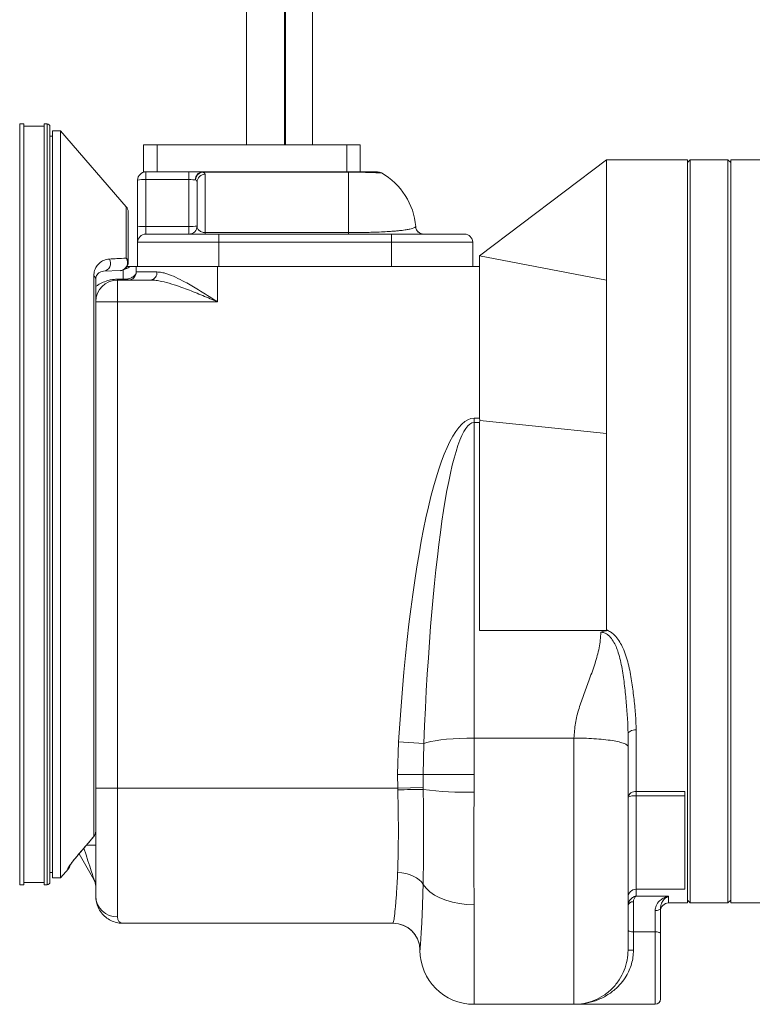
# Model space of a CAD drawing. Header units: millimetres. Extents: x 118 to 1752, y 31 to 3444.
# Tile 4 of 11: x 372 to 643, y 2176 to 2541. Entities that reach past the tile are written whole.
import ezdxf

# ---------------------------------------------------------------- set-up
doc = ezdxf.new("R2010")
doc.units = ezdxf.units.MM

msp = doc.modelspace()

# ---------------------------------------------------------------- linework, layer by layer
at = {"color": 7, "linetype": 'Continuous', "lineweight": 15}
for p, q in [((456.14, 2865.01), (456.14, 2494.4)), ((470.18, 2494.4), (470.18, 2865.01)), ((470.56, 2800.36), (470.56, 2494.4)), ((480.59, 2800.36), (480.59, 2494.4)), ((373.7, 2502.12), (372.2, 2502.12)), ((372.2, 2361.37), (372.2, 2502.12)), ((373.7, 2361.37), (373.7, 2502.12)), ((381.2, 2501.32), (373.7, 2501.32)), ((382.4, 2502.12), (381.2, 2502.12)), ((381.2, 2361.37), (381.2, 2502.12)), ((382.4, 2361.37), (382.4, 2502.12)), ((383.4, 2361.37), (383.4, 2501.12)), ((387.35, 2499.57), (384.35, 2499.57)), ((384.35, 2361.37), (384.35, 2499.57)), ((411.62, 2471.49), (387.35, 2499.57)), ((387.35, 2361.37), (387.35, 2499.57)), ((384.35, 2497.57), (383.4, 2497.57)), ((418.02, 2484.37), (418.02, 2494.4)), ((418.02, 2494.4), (423.04, 2494.4)), ((423.04, 2494.4), (423.04, 2484.37)), ((493.25, 2494.4), (423.04, 2494.4)), ((493.25, 2484.37), (493.25, 2494.4)), ((493.25, 2494.4), (498.26, 2494.4)), ((498.26, 2494.4), (498.26, 2484.37)), ((589.35, 2488.87), (542.35, 2453.37)), ((619.35, 2488.87), (589.35, 2488.87)), ((620.35, 2488.87), (619.35, 2487.87)), ((619.35, 2351.37), (619.35, 2488.87)), ((634.35, 2488.87), (620.35, 2488.87)), ((620.35, 2488.87), (620.35, 2213.87)), ((635.35, 2487.87), (634.35, 2488.87)), ((634.35, 2213.87), (634.35, 2488.87)), ((651.35, 2488.87), (635.35, 2488.87)), ((635.35, 2213.87), (635.35, 2488.87)), ((415.85, 2464.06), (415.85, 2481.37)), ((418.85, 2484.37), (418.02, 2484.37)), ((418.85, 2481.53), (418.85, 2484.37)), ((418.85, 2484.37), (422.62, 2484.37)), ((418.85, 2481.53), (418.85, 2464.21)), ((434.85, 2481.53), (418.85, 2481.53)), ((423.04, 2484.37), (422.62, 2484.37)), ((437.06, 2484.37), (423.04, 2484.37)), ((434.85, 2481.53), (434.85, 2484.37)), ((434.85, 2464.21), (434.85, 2481.53)), ((437.06, 2484.37), (439.75, 2484.37)), ((439.75, 2484.31), (439.75, 2484.37)), ((439.75, 2484.37), (493.85, 2484.37)), ((493.85, 2484.31), (439.75, 2484.31)), ((440.85, 2483.5), (440.85, 2461.93)), ((493.85, 2484.31), (493.85, 2484.37)), ((493.85, 2461.93), (493.85, 2484.31)), ((437.85, 2464.37), (437.85, 2480.58)), ((411.62, 2452.47), (411.62, 2471.49)), ((412.35, 2469.53), (412.35, 2450.85)), ((415.85, 2464.06), (415.85, 2458.37)), ((418.85, 2461.37), (418.85, 2464.21)), ((418.85, 2464.21), (434.85, 2464.21)), ((434.85, 2461.37), (434.85, 2464.21)), ((518.71, 2464.05), (518.77, 2464.14)), ((418.85, 2461.37), (445.85, 2461.37)), ((440.85, 2461.93), (440.85, 2461.37)), ((440.85, 2461.93), (493.85, 2461.93)), ((445.85, 2461.37), (509.85, 2461.37)), ((445.85, 2461.37), (445.85, 2458.37)), ((493.85, 2461.93), (493.85, 2461.37)), ((509.85, 2461.37), (509.85, 2458.37)), ((509.85, 2461.37), (536.85, 2461.37)), ((415.85, 2449.37), (415.85, 2458.37)), ((445.85, 2458.37), (415.85, 2458.37)), ((509.85, 2458.37), (445.85, 2458.37)), ((445.85, 2458.37), (445.85, 2449.37)), ((539.85, 2458.37), (509.85, 2458.37)), ((509.85, 2449.37), (509.85, 2458.37)), ((539.85, 2458.37), (539.85, 2449.37)), ((542.35, 2449.37), (542.35, 2453.37)), ((589.35, 2444.37), (542.35, 2453.37)), ((415.35, 2447.37), (415.35, 2449.37)), ((415.35, 2449.37), (445.35, 2449.37)), ((445.35, 2436.37), (445.35, 2449.37)), ((445.35, 2449.37), (542.35, 2449.37)), ((445.85, 2449.37), (509.85, 2449.37)), ((542.35, 2393.23), (542.35, 2449.37)), ((399.62, 2238.43), (399.62, 2445.97)), ((409.45, 2447.85), (403.24, 2447.63)), ((410.52, 2444.7), (410.52, 2448.09)), ((415.35, 2447.37), (422.99, 2447.37)), ((400.35, 2444.63), (400.35, 2436.37)), ((408.35, 2436.37), (408.35, 2444.37)), ((408.35, 2444.37), (420.75, 2444.37)), ((408.52, 2444.69), (410.52, 2444.7)), ((400.35, 2409.86), (400.35, 2436.37)), ((408.35, 2436.37), (400.35, 2436.37)), ((408.35, 2436.37), (408.35, 2256.37)), ((445.35, 2436.37), (408.35, 2436.37)), ((400.35, 2409.86), (400.35, 2312.88)), ((540.35, 2393.23), (540.35, 2391.64)), ((540.35, 2393.23), (542.35, 2393.23)), ((540.35, 2391.64), (540.35, 2274.88)), ((542.35, 2391.64), (540.35, 2391.64)), ((542.35, 2393.23), (542.47, 2392.42)), ((542.47, 2392.42), (542.35, 2391.64)), ((542.35, 2391.64), (542.35, 2377.14)), ((542.35, 2377.14), (542.35, 2314.73)), ((372.2, 2220.62), (372.2, 2361.37)), ((373.7, 2220.62), (373.7, 2361.37)), ((381.2, 2220.62), (381.2, 2361.37)), ((382.4, 2220.62), (382.4, 2361.37)), ((383.4, 2221.62), (383.4, 2361.37)), ((384.35, 2223.17), (384.35, 2361.37)), ((387.35, 2223.17), (387.35, 2361.37)), ((619.35, 2213.87), (619.35, 2351.37)), ((400.35, 2256.37), (400.35, 2312.88)), ((600.35, 2277.96), (600.35, 2255.07)), ((540.35, 2274.88), (540.35, 2261.37)), ((577.35, 2274.88), (540.35, 2274.88)), ((512.06, 2261.37), (512.42, 2273.44)), ((512.42, 2273.44), (521.73, 2272.86)), ((521.73, 2272.86), (521.49, 2261.37)), ((512.06, 2261.37), (521.49, 2261.37)), ((512.12, 2256.37), (512.06, 2261.37)), ((521.49, 2261.37), (540.35, 2261.37)), ((521.49, 2261.37), (521.53, 2256.59)), ((400.35, 2216.37), (400.35, 2256.37)), ((400.35, 2256.37), (408.35, 2256.37)), ((512.12, 2256.37), (408.35, 2256.37)), ((408.35, 2256.37), (408.35, 2208.75)), ((512.12, 2256.37), (521.53, 2256.59)), ((512.14, 2255.73), (512.12, 2256.37)), ((521.53, 2256.59), (521.54, 2255.86)), ((600.35, 2255.07), (618.35, 2255.07)), ((600.35, 2253.5), (600.35, 2255.07)), ((618.35, 2253.5), (600.35, 2253.5)), ((600.35, 2253.5), (600.35, 2218.93)), ((618.35, 2255.07), (618.35, 2253.5)), ((618.35, 2253.5), (618.35, 2218.93)), ((394, 2231.86), (399.62, 2238.43)), ((399.62, 2238.43), (399.63, 2238.43)), ((396.97, 2235.3), (400.35, 2235.3)), ((393.99, 2231.87), (394, 2231.86)), ((399.68, 2222.53), (394.17, 2232.07)), ((387.35, 2223.17), (390.21, 2226.48)), ((390.13, 2226.54), (390.05, 2226.68)), ((383.4, 2225.17), (384.35, 2225.17)), ((384.35, 2223.17), (387.35, 2223.17)), ((372.2, 2220.62), (373.7, 2220.62)), ((373.7, 2221.42), (381.2, 2221.42)), ((381.2, 2220.62), (382.4, 2220.62)), ((600.35, 2218.93), (618.35, 2218.93)), ((600.35, 2218.93), (600.35, 2216.41)), ((612.35, 2216.41), (600.35, 2216.41)), ((612.35, 2216.41), (612.35, 2213.87)), ((540.35, 2213.2), (540.35, 2176.37)), ((599.35, 2214.34), (599.35, 2203.18)), ((609.35, 2211.96), (609.35, 2202.5)), ((612.35, 2213.87), (619.35, 2213.87)), ((619.35, 2214.87), (620.35, 2213.87)), ((620.35, 2213.87), (634.35, 2213.87)), ((634.35, 2213.87), (635.35, 2214.87)), ((635.35, 2213.87), (651.35, 2213.87)), ((607.35, 2203.18), (607.35, 2211.07)), ((510.4, 2206.37), (410.35, 2206.37)), ((607.35, 2203.18), (599.35, 2203.18)), ((599.35, 2203.18), (599.35, 2196.37)), ((607.35, 2176.37), (607.35, 2203.18)), ((609.35, 2202.5), (609.35, 2178.37)), ((597.35, 2196.37), (599.35, 2196.37)), ((577.35, 2176.37), (540.35, 2176.37)), ((577.35, 2176.37), (607.35, 2176.37))]:
    msp.add_line(p, q, dxfattribs=at)
at = {"color": 7, "linetype": 'Continuous', "lineweight": 15, "flags": 128}
for points in [[(408.35, 2444.37), (408.37, 2444.37), (408.39, 2444.39), (408.42, 2444.42), (408.44, 2444.45), (408.46, 2444.5), (408.48, 2444.55), (408.5, 2444.62), (408.52, 2444.69)], [(589.35, 2387.53), (563.1, 2390.27), (542.47, 2392.42)], [(600.35, 2277.96), (599.76, 2277.93), (599.2, 2277.84), (598.68, 2277.69), (598.23, 2277.49), (597.85, 2277.25), (597.58, 2276.97), (597.41, 2276.67), (597.35, 2276.36)], [(521.73, 2272.86), (522.87, 2273.24), (524.31, 2273.6), (526.03, 2273.92), (528.01, 2274.2), (530.21, 2274.44), (532.58, 2274.63), (535.09, 2274.76), (537.7, 2274.85), (540.35, 2274.88)], [(390.05, 2226.68), (390.33, 2227.05), (390.5, 2227.37)], [(512.08, 2225.1), (513.61, 2225), (515.1, 2224.75), (516.53, 2224.36), (517.85, 2223.84), (519.03, 2223.2), (520.05, 2222.46), (520.88, 2221.63), (521.5, 2220.74)], [(521.5, 2220.74), (522.59, 2219.32), (524, 2218), (525.73, 2216.8), (527.72, 2215.74), (529.95, 2214.85), (532.38, 2214.14), (534.95, 2213.62), (537.62, 2213.3), (540.35, 2213.2)], [(607.35, 2211.07), (607.74, 2211.08), (608.11, 2211.13), (608.46, 2211.22), (608.76, 2211.33), (609.01, 2211.46), (609.2, 2211.62), (609.31, 2211.79), (609.35, 2211.96)], [(597.35, 2203.87), (597.39, 2203.73), (597.5, 2203.6), (597.69, 2203.49), (597.93, 2203.38), (598.24, 2203.3), (598.58, 2203.24), (598.96, 2203.2), (599.35, 2203.18)], [(607.35, 2203.18), (607.74, 2203.17), (608.11, 2203.13), (608.46, 2203.07), (608.76, 2202.98), (609.01, 2202.88), (609.2, 2202.76), (609.31, 2202.64), (609.35, 2202.5)]]:
    msp.add_lwpolyline(points, dxfattribs=at)
at = {"color": 7, "linetype": 'Continuous', "lineweight": 15}
for centre, radius, start, end in [((382.4, 2501.12), 1, 0, 90), ((418.85, 2481.37), 3, 90, 180), ((418.1, 2467.08), 14.47, 87.0366, 98.9552), ((440.04, 2481.64), 2.75, 96.1367, 183.696), ((440.45, 2481.22), 3.16, 102.9, 175.668), ((440.81, 2480.54), 2.96, 89.2145, 179.1923), ((504.64, 2481.37), 3, 61.3116, 90), ((493.85, 2462.2), 25, 4.4388, 60.6976), ((409.35, 2469.53), 3, 0, 40.8417), ((418.1, 2449.76), 14.47, 87.0366, 98.9552), ((434.85, 2464.37), 3, 270, 0), ((435.6, 2478.66), 14.47, 267.0366, 278.9552), ((521.69, 2464.37), 3, 186.0588, 269.998), ((521.76, 2464.37), 3, 184.4332, 269.9996), ((418.85, 2458.37), 3, 90, 180), ((536.85, 2458.37), 3, 0, 90), ((402.83, 2450.61), 3, 277.9032, 30.877), ((409.09, 2450.83), 3.01, 276.857, 32.94), ((410.1, 2450.81), 2.25, 0.9583, 47.5028), ((409.35, 2450.85), 3, 272, 0), ((410.36, 2453.54), 5.06, 280.7083, 304.4692), ((398.62, 2444.56), 1.74, 2.555, 54.6887), ((411.11, 2446.27), 1.9, 270.7361, 309.1419), ((412.35, 2447.37), 3, 270, 0), ((420.3, 2447.04), 2.7, 279.5202, 7.0813), ((408.35, 2436.37), 8, 90, 180), ((521.84, 1887.52), 368.34, 90.0456, 91.5083), ((537.76, 2379.89), 125.08, 262.5523, 271.1869), ((599.97, 2252.43), 2.67, 81.7838, 168.2255), ((599.62, 2248.86), 4.7, 81.1036, 118.9395), ((397.39, 2240.38), 2.96, 318.8656, 359.9669), ((397.35, 2240.38), 3, 319.4039, 0), ((387.91, 2228.41), 3, 319.5495, 349.6367), ((395.35, 2220.03), 5, 0, 30), ((382.4, 2221.62), 1, 270, 0), ((600.35, 2215.93), 3, 90, 180), ((408.16, 2216.56), 7.82, 181.4313, 271.3631), ((599.15, 2212.53), 1.82, 83.6896, 171.8439), ((612.35, 2210.87), 3, 90, 180), ((510.35, 2196.37), 10, 0, 90), ((510.4, 2196.37), 10, 3.1782, 89.9978), ((540.35, 2196.37), 20, 180, 270), ((607.35, 2178.37), 2, 270, 0)]:
    msp.add_arc(centre, radius, start, end, dxfattribs=at)
for centre, major_axis, ratio, start_param, end_param in [((434.85, 2481.37), (3, 0), 0.052336, 0.616098, 1.570796), ((540.35, 2204.43), (0, -188.8), 0.158902, 3.141593, 4.338212), ((540.35, 2204.43), (0, 187.21), 0.106834, 0, 1.19662), ((395.35, 2236.03), (-4.33, 13.5), 0.001955, 3.132564, 4.572057)]:
    msp.add_ellipse(centre, major_axis=major_axis, ratio=ratio, start_param=start_param, end_param=end_param, dxfattribs=at)
for points, knots in [([(589.35, 2444.37), (589.35, 2446.65), (589.35, 2451.21), (589.35, 2457.7), (589.35, 2463.9), (589.35, 2469.64), (589.35, 2474.68), (589.35, 2479.01), (589.35, 2482.58), (589.35, 2485.38), (589.35, 2487.38), (589.35, 2488.64), (589.35, 2488.79), (589.35, 2488.87)], [0, 0, 0, 0, 0.08312, 0.16624, 0.25888, 0.35152, 0.44416, 0.5368, 0.62944, 0.72208, 0.81472, 0.90736, 1, 1, 1, 1]), ([(437.85, 2480.58), (437.82, 2480.76), (437.77, 2481.08), (437.44, 2481.35), (437.3, 2481.46)], [0, 0, 0, 0, 0.570153, 1, 1, 1, 1]), ([(439.75, 2484.31), (440.03, 2484.2), (440.68, 2483.97), (440.79, 2483.67), (440.85, 2483.5)], [0, 0, 0, 0, 0.4347361, 1, 1, 1, 1]), ([(493.85, 2484.37), (494.41, 2484.37), (495.65, 2484.37), (497.69, 2484.37), (499.58, 2484.37), (501.16, 2484.37), (502.54, 2484.37), (503.66, 2484.37), (504.36, 2484.37), (504.66, 2484.37), (504.61, 2484.37), (504.6, 2484.37)], [0, 0, 0, 0, 0.053798, 0.120241, 0.227342, 0.335831, 0.444624, 0.614345, 0.784688, 0.954837, 1, 1, 1, 1]), ([(506.08, 2483.99), (506.09, 2483.99), (506.14, 2483.98), (505.66, 2484.01), (504.64, 2484.06), (503.56, 2484.11), (502.14, 2484.17), (500.64, 2484.21), (499.11, 2484.25), (497.65, 2484.28), (495.87, 2484.3), (494.48, 2484.3), (493.85, 2484.31)], [0, 0, 0, 0, 0.054397, 0.298737, 0.423185, 0.548606, 0.654936, 0.763326, 0.817419, 0.872639, 0.94237, 1, 1, 1, 1]), ([(440.85, 2461.93), (440.72, 2461.94), (440.47, 2461.94), (439.99, 2462.02), (439.35, 2462.21), (438.6, 2462.66), (437.97, 2463.41), (437.89, 2464.02), (437.85, 2464.37)], [0, 0, 0, 0, 0.037689, 0.072269, 0.156568, 0.311267, 0.602159, 1, 1, 1, 1]), ([(493.85, 2461.93), (494.35, 2461.93), (495.57, 2461.93), (497.5, 2461.95), (499.8, 2461.98), (502.19, 2462.04), (504.9, 2462.13), (507.59, 2462.25), (509.91, 2462.4), (511.72, 2462.55), (513.63, 2462.74), (515.31, 2462.97), (516.64, 2463.22), (517.79, 2463.52), (518.49, 2463.84), (518.64, 2463.98), (518.71, 2464.05)], [0, 0, 0, 0, 0.019838, 0.048382, 0.077593, 0.116115, 0.155715, 0.213511, 0.272905, 0.322235, 0.371941, 0.473205, 0.560196, 0.647571, 0.82379, 1, 1, 1, 1]), ([(518.77, 2464.14), (518.77, 2464.14), (518.77, 2464.14), (518.77, 2464.14), (518.77, 2464.14)], [0, 0, 0, 0, 0.995013, 1, 1, 1, 1]), ([(399.62, 2445.97), (399.69, 2446.66), (399.84, 2448.04), (400.63, 2449.46), (401.74, 2450.76), (403.28, 2451.8), (404.69, 2452.03), (405.41, 2452.15)], [0, 0, 0, 0, 0.163619, 0.328222, 0.496635, 0.745345, 1, 1, 1, 1]), ([(405.41, 2452.15), (406.34, 2452.2), (408.49, 2452.31), (410.48, 2452.41), (411.62, 2452.47)], [0, 0, 0, 0, 0.431784, 1, 1, 1, 1]), ([(411.9, 2449.37), (412.02, 2449.37), (412.64, 2449.37), (412.96, 2449.37), (413.22, 2449.37)], [0, 0, 0, 0, 0.1938341, 1, 1, 1, 1]), ([(413.22, 2449.37), (413.35, 2449.37), (413.93, 2449.37), (414.68, 2449.37), (415.26, 2449.37), (415.32, 2449.37), (415.35, 2449.37)], [0, 0, 0, 0, 0.090904, 0.432353, 0.776608, 1, 1, 1, 1]), ([(403.24, 2447.63), (402.89, 2447.58), (402.18, 2447.48), (401.25, 2446.85), (400.52, 2446.06), (400.39, 2444.97), (400.35, 2444.63)], [0, 0, 0, 0, 0.2573442, 0.5165999, 0.8494188, 1, 1, 1, 1]), ([(410.52, 2444.7), (410.53, 2444.69), (410.53, 2444.69), (410.54, 2444.69), (410.55, 2444.69), (410.56, 2444.69), (410.59, 2444.69), (410.63, 2444.68), (410.69, 2444.68), (410.79, 2444.67), (410.96, 2444.66), (411.24, 2444.66), (411.71, 2444.68), (412.07, 2444.75), (412.31, 2444.8)], [0, 0, 0, 0, 0.007236, 0.008299, 0.012301, 0.019924, 0.032271, 0.052273, 0.084687, 0.137259, 0.222714, 0.362457, 0.594741, 1, 1, 1, 1]), ([(412.31, 2444.8), (412.38, 2444.81), (413, 2444.97), (413.67, 2445.25), (414.64, 2445.87), (415.24, 2446.54), (415.32, 2447.15), (415.35, 2447.37)], [0, 0, 0, 0, 0.0352075, 0.2985949, 0.3876158, 0.7793195, 1, 1, 1, 1]), ([(422.99, 2447.37), (423.56, 2447.33), (424.72, 2447.26), (427.02, 2446.62), (429.91, 2445.45), (433.85, 2443.43), (438.44, 2440.73), (442.45, 2438.21), (444.77, 2436.74), (445.34, 2436.38), (445.35, 2436.37)], [0, 0, 0, 0, 0.090102, 0.182344, 0.332613, 0.487285, 0.704157, 0.926996, 0.998755, 1, 1, 1, 1]), ([(400.35, 2441.9), (400.63, 2442.12), (401.4, 2442.73), (403, 2443.57), (404.93, 2444.26), (406.87, 2444.63), (407.97, 2444.67), (408.52, 2444.69)], [0, 0, 0, 0, 0.156727, 0.435595, 0.702369, 0.850208, 1, 1, 1, 1]), ([(411.13, 2444.37), (411.05, 2444.38), (410.93, 2444.4), (410.77, 2444.49), (410.67, 2444.56), (410.62, 2444.61), (410.58, 2444.64), (410.56, 2444.66), (410.54, 2444.67), (410.54, 2444.68), (410.53, 2444.69), (410.53, 2444.69), (410.53, 2444.69), (410.52, 2444.69), (410.52, 2444.7)], [0, 0, 0, 0, 0.40823, 0.641162, 0.780625, 0.865489, 0.917434, 0.949298, 0.96886, 0.980874, 0.988252, 0.9917, 0.992763, 1, 1, 1, 1]), ([(445.35, 2436.37), (445.34, 2436.37), (444.71, 2436.64), (442.2, 2437.69), (437.81, 2439.52), (432.79, 2441.47), (428.42, 2442.96), (425.26, 2443.81), (422.7, 2444.28), (421.4, 2444.34), (420.75, 2444.37)], [0, 0, 0, 0, 0.001315, 0.073932, 0.294472, 0.518458, 0.669563, 0.822999, 0.91091, 1, 1, 1, 1]), ([(589.35, 2387.53), (589.35, 2390.92), (589.35, 2397.69), (589.35, 2407.5), (589.35, 2416.99), (589.35, 2426.06), (589.35, 2435.32), (589.35, 2441.17), (589.35, 2444.37)], [0, 0, 0, 0, 0.161652, 0.323303, 0.484211, 0.645119, 0.806028, 1, 1, 1, 1]), ([(589.35, 2314.94), (589.35, 2318.32), (589.35, 2325.08), (589.35, 2335.44), (589.35, 2345.89), (589.35, 2356.42), (589.35, 2366.94), (589.35, 2377.36), (589.35, 2384.15), (589.35, 2387.53)], [0, 0, 0, 0, 0.142343, 0.284685, 0.427028, 0.570602, 0.714177, 0.857752, 1, 1, 1, 1]), ([(589.88, 2314.68), (589.7, 2314.68), (585.42, 2314.68), (577.02, 2314.69), (561.38, 2314.71), (549.82, 2314.72), (542.37, 2314.73), (542.35, 2314.73)], [0, 0, 0, 0, 0.011182, 0.2704953, 0.5298086, 0.9987408, 1, 1, 1, 1]), ([(577.35, 2274.88), (577.46, 2276.71), (577.69, 2280.43), (579.16, 2285.91), (581.03, 2291.35), (583.16, 2296.87), (585.17, 2302.48), (586.84, 2308.21), (587.18, 2312.11), (587.34, 2314.04)], [0, 0, 0, 0, 0.1357152, 0.2747346, 0.4171895, 0.5612384, 0.7110822, 0.8574648, 1, 1, 1, 1]), ([(587.34, 2314.04), (587.35, 2314.04), (587.56, 2314.15), (588.37, 2314.53), (589.24, 2314.61), (589.88, 2314.68)], [0, 0, 0, 0, 0.007586, 0.279412, 1, 1, 1, 1]), ([(597.35, 2276.36), (597.35, 2276.36), (597.35, 2278.36), (597.17, 2282.43), (596.66, 2288.64), (596.01, 2294.96), (595.14, 2301.17), (594.02, 2306.01), (592.71, 2309.31), (591.62, 2311.29), (590.25, 2312.9), (588.75, 2313.85), (587.75, 2314.04), (587.34, 2314.04), (587.34, 2314.04)], [0, 0, 0, 0, 0.000001, 0.157617, 0.315902, 0.472319, 0.629387, 0.772716, 0.825715, 0.879545, 0.931286, 0.972058, 0.999999, 1, 1, 1, 1]), ([(589.88, 2314.68), (589.81, 2314.71), (589.7, 2314.75), (589.56, 2314.81), (589.47, 2314.85), (589.42, 2314.88), (589.39, 2314.9), (589.37, 2314.92), (589.35, 2314.93), (589.35, 2314.94), (589.35, 2314.94), (589.35, 2314.94)], [0, 0, 0, 0, 0.3720369, 0.6101353, 0.759764, 0.8535139, 0.9122068, 0.9489513, 0.9858741, 0.9954715, 1, 1, 1, 1]), ([(589.35, 2314.94), (589.87, 2314.7), (591.2, 2314.1), (592.88, 2312.5), (594.36, 2310.46), (595.6, 2308.05), (596.62, 2305.33), (597.75, 2301.26), (598.74, 2296.07), (599.51, 2289.89), (600.19, 2283.83), (600.29, 2279.91), (600.35, 2277.96)], [0, 0, 0, 0, 0.039734, 0.100312, 0.159287, 0.218412, 0.293671, 0.36901, 0.526669, 0.684461, 0.842271, 1, 1, 1, 1]), ([(577.35, 2274.88), (578.57, 2274.87), (581.08, 2274.84), (584.81, 2274.67), (588.39, 2274.37), (591.59, 2273.96), (594.19, 2273.45), (596.04, 2272.88), (597.15, 2272.29), (597.28, 2271.89), (597.35, 2271.7)], [0, 0, 0, 0, 0.116516, 0.240011, 0.368641, 0.5, 0.631359, 0.759989, 0.883484, 1, 1, 1, 1]), ([(597.35, 2276.36), (597.35, 2275.48), (597.35, 2273.92), (597.35, 2272.38), (597.35, 2271.7)], [0, 0, 0, 0, 0.561398, 1, 1, 1, 1]), ([(597.35, 2271.7), (597.35, 2269.38), (597.35, 2264.73), (597.35, 2257.68), (597.35, 2250.68), (597.35, 2243.81), (597.35, 2237.15), (597.35, 2230.76), (597.35, 2224.73), (597.35, 2219.14), (597.35, 2214.03), (597.35, 2209.49), (597.35, 2205.53), (597.35, 2202.24), (597.35, 2199.64), (597.35, 2197.78), (597.35, 2196.59), (597.35, 2196.44), (597.35, 2196.37)], [0, 0, 0, 0, 0.062389, 0.125008, 0.187618, 0.25, 0.312375, 0.375, 0.437618, 0.5, 0.562374, 0.625, 0.687617, 0.75, 0.812374, 0.874992, 0.937607, 1, 1, 1, 1]), ([(540.35, 2261.37), (540.35, 2259.99), (540.35, 2257.81), (540.35, 2255.63), (540.35, 2254.83)], [0, 0, 0, 0, 0.631026, 1, 1, 1, 1]), ([(512.08, 2225.1), (512.15, 2227.34), (512.26, 2230.73), (512.33, 2235.76), (512.36, 2240.88), (512.33, 2247.54), (512.2, 2252.98), (512.14, 2255.73)], [0, 0, 0, 0, 0.250148, 0.378976, 0.507803, 0.750587, 1, 1, 1, 1]), ([(521.54, 2255.86), (521.57, 2254.19), (521.61, 2250.84), (521.66, 2245.83), (521.68, 2240.85), (521.68, 2234.85), (521.64, 2227.94), (521.55, 2223.16), (521.5, 2220.74)], [0, 0, 0, 0, 0.132579, 0.265158, 0.401525, 0.537891, 0.766549, 1, 1, 1, 1]), ([(540.35, 2254.83), (540.35, 2252.65), (540.34, 2248.3), (540.33, 2241.81), (540.33, 2235.38), (540.33, 2228.35), (540.34, 2220.83), (540.35, 2215.75), (540.35, 2213.2)], [0, 0, 0, 0, 0.146872, 0.293743, 0.444266, 0.594789, 0.796244, 1, 1, 1, 1]), ([(393.99, 2231.87), (395.29, 2233.39), (397.17, 2235.57), (399.04, 2237.76), (399.62, 2238.43)], [0, 0, 0, 0, 0.693902, 1, 1, 1, 1]), ([(393.99, 2231.87), (393.63, 2231.44), (392.8, 2230.46), (391.66, 2229.03), (390.73, 2227.79), (390.13, 2226.92), (390.08, 2226.76), (390.05, 2226.68)], [0, 0, 0, 0, 0.171051, 0.391042, 0.598418, 0.798812, 1, 1, 1, 1]), ([(390.48, 2227.38), (390.48, 2227.38), (390.47, 2227.36), (390.54, 2227.47), (390.73, 2227.75), (391.1, 2228.27), (391.66, 2229.01), (392.38, 2229.92), (393.18, 2230.9), (393.74, 2231.55), (394, 2231.86)], [0, 0, 0, 0, 0.012365, 0.090656, 0.202975, 0.342256, 0.502075, 0.672318, 0.847231, 1, 1, 1, 1]), ([(510.4, 2206.37), (510.45, 2206.5), (510.54, 2206.69), (510.74, 2207.88), (510.96, 2209.5), (511.22, 2211.8), (511.47, 2214.71), (511.68, 2217.47), (511.89, 2220.87), (512.01, 2223.69), (512.08, 2225.1)], [0, 0, 0, 0, 0.185134, 0.280128, 0.375818, 0.561095, 0.656142, 0.751884, 0.875175, 1, 1, 1, 1]), ([(521.5, 2220.74), (521.48, 2219.92), (521.44, 2218.26), (521.37, 2215.9), (521.3, 2213.64), (521.23, 2211.67), (521.14, 2209.48), (521.04, 2207.11), (520.91, 2204.57), (520.8, 2202.71), (520.71, 2201.16), (520.62, 2199.88), (520.54, 2198.66), (520.46, 2197.73), (520.41, 2197.18), (520.39, 2196.99), (520.38, 2196.92)], [0, 0, 0, 0, 0.061117, 0.122398, 0.184184, 0.246139, 0.292252, 0.384813, 0.478547, 0.573476, 0.621142, 0.703246, 0.785748, 0.869481, 0.953633, 1, 1, 1, 1]), ([(410.35, 2206.37), (410.34, 2206.37), (409.9, 2206.37), (408.76, 2206.45), (406.92, 2206.89), (404.93, 2207.87), (403.16, 2209.29), (401.95, 2210.83), (401.09, 2212.49), (400.49, 2214.21), (400.4, 2215.64), (400.35, 2216.37)], [0, 0, 0, 0, 0.002173, 0.086941, 0.23062, 0.378184, 0.52201, 0.670338, 0.748225, 0.872154, 1, 1, 1, 1]), ([(597.35, 2212.79), (597.4, 2213.26), (597.49, 2214.01), (598.09, 2215.09), (599, 2215.98), (599.89, 2216.33), (600.34, 2216.41), (600.35, 2216.41)], [0, 0, 0, 0, 0.254896, 0.403479, 0.694882, 0.997031, 1, 1, 1, 1]), ([(600.35, 2216.41), (600.35, 2216.41), (600.34, 2216.4), (600.3, 2216.38), (600.02, 2216.17), (599.53, 2215.62), (599.4, 2214.71), (599.35, 2214.34)], [0, 0, 0, 0, 0.003895, 0.0157457, 0.075717, 0.6201844, 1, 1, 1, 1]), ([(607.35, 2211.07), (607.44, 2211.68), (607.65, 2213.15), (608.9, 2214.62), (610.31, 2215.66), (611.45, 2216.16), (612.13, 2216.35), (612.34, 2216.41), (612.35, 2216.41)], [0, 0, 0, 0, 0.2013945, 0.4812659, 0.6915864, 0.9022083, 0.9982006, 1, 1, 1, 1]), ([(612.35, 2216.41), (612.35, 2216.41), (612.22, 2216.34), (611.53, 2215.98), (610.52, 2215.1), (609.55, 2213.6), (609.41, 2212.43), (609.35, 2211.96)], [0, 0, 0, 0, 0.002035, 0.100272, 0.529494, 0.809345, 1, 1, 1, 1]), ([(410.35, 2206.37), (410.35, 2206.37), (410.33, 2206.37), (410.25, 2206.37), (409.89, 2206.4), (409.28, 2206.66), (408.55, 2207.42), (408.42, 2208.31), (408.35, 2208.75)], [0, 0, 0, 0, 0.002861, 0.013986, 0.084867, 0.388221, 0.694484, 1, 1, 1, 1]), ([(520.38, 2196.92), (520.37, 2196.76), (520.34, 2196.44), (520.35, 2196.39), (520.35, 2196.37)], [0, 0, 0, 0, 0.499668, 1, 1, 1, 1]), ([(577.35, 2176.37), (578.57, 2176.43), (581.08, 2176.57), (584.81, 2177.68), (588.39, 2179.53), (591.59, 2182.13), (594.19, 2185.33), (596.04, 2188.91), (597.15, 2192.64), (597.28, 2195.15), (597.35, 2196.37)], [0, 0, 0, 0, 0.116516, 0.240011, 0.368641, 0.5, 0.631359, 0.759989, 0.883484, 1, 1, 1, 1]), ([(599.35, 2196.37), (599.31, 2195.52), (599.24, 2193.8), (598.69, 2191.3), (597.84, 2188.95), (596.57, 2186.5), (594.8, 2184.06), (592.25, 2181.51), (589.05, 2179.29), (585.3, 2177.6), (581.37, 2176.59), (578.7, 2176.37), (577.36, 2176.37), (577.35, 2176.37)], [0, 0, 0, 0, 0.064477, 0.131273, 0.19643, 0.263221, 0.357968, 0.455408, 0.588908, 0.725942, 0.861483, 0.999247, 1, 1, 1, 1])]:
    msp.add_open_spline(points, degree=3, knots=knots, dxfattribs=at)
msp.add_open_spline([(577.35, 2176.37), (577.35, 2176.47), (577.35, 2176.66), (577.35, 2178.2), (577.35, 2180.64), (577.35, 2184.05), (577.35, 2188.35), (577.35, 2193.51), (577.35, 2199.46), (577.35, 2206.14), (577.35, 2213.46), (577.35, 2221.34), (577.35, 2229.69), (577.35, 2238.41), (577.35, 2247.39), (577.35, 2256.54), (577.35, 2265.75), (577.35, 2271.84), (577.35, 2274.88)], degree=3, dxfattribs=at)

doc.saveas('drawing.dxf')
